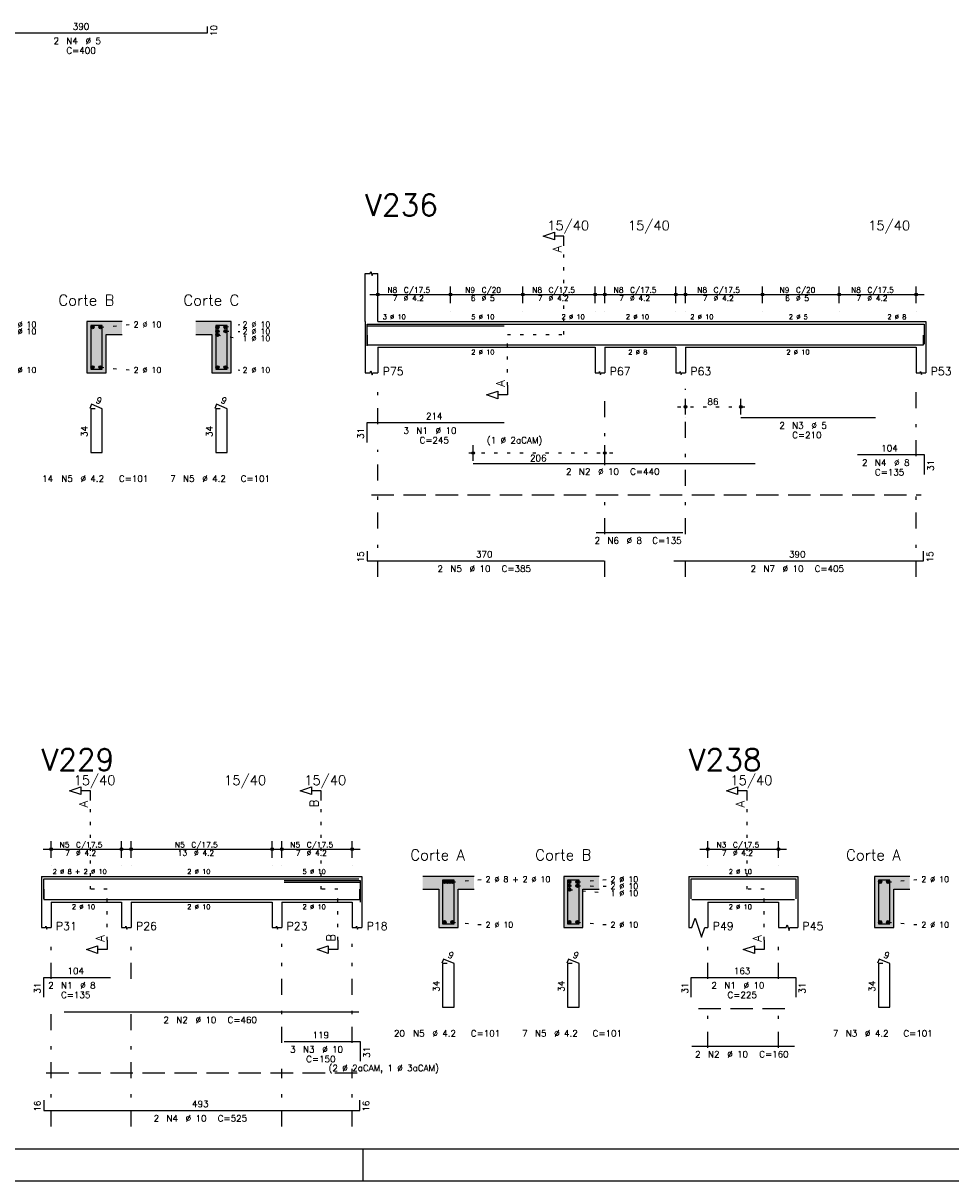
# Model space of a CAD drawing. Extents: x 0 to 119, y 0 to 84.
# Tile 10 of 15: x 71 to 100, y 0 to 36. Entities that reach past the tile are written whole.
import ezdxf

# ---------------------------------------------------------------- set-up
doc = ezdxf.new("R2010")
doc.units = 0
for name, pattern in [('ESTILO_TQS_0001', [1, 0.7, -0.3]), ('ESTILO_TQS_0002', [0.4, 0.1, -0.3]), ('ESTILO_TQS_0003', [1.5, 0.5, -0.4, 0.1, -0.5])]:
    doc.linetypes.add(name, pattern=pattern)
for name, color, linetype in [('1', 1, 'CONTINUOUS'), ('10', 10, 'CONTINUOUS'), ('2', 2, 'CONTINUOUS'), ('4', 4, 'CONTINUOUS'), ('6', 6, 'CONTINUOUS'), ('7', 7, 'CONTINUOUS'), ('8', 8, 'CONTINUOUS')]:
    doc.layers.add(name, color=color, linetype=linetype)
doc.styles.get("Standard").update_dxf_attribs({"font": 'ROMANS.SHX'})

msp = doc.modelspace()

# ---------------------------------------------------------------- linework, layer by layer
at = {"layer": '1', "linetype": 'ESTILO_TQS_0002'}
for p, q in [((88.167, 26.41), (88.167, 29.18)), ((73.70167, 26.635), (74.64667, 26.72)), ((77.35167, 26.395), (78.04667, 26.288)), ((77.60167, 26.635), (78.04667, 26.72)), ((77.60167, 26.515), (78.04667, 26.504)), ((86.401, 24.825), (86.401, 26.41)), ((86.401, 26.41), (88.167, 26.41)), ((73.70167, 25.385), (74.64667, 25.3)), ((77.60167, 25.385), (78.04667, 25.3)), ((91.71, 24.15), (93.93868, 24.15)), ((89.692, 22.71), (85.08198, 22.71)), ((73.385, 9.1), (73.385, 11.87)), ((80.585, 9.1), (80.585, 11.87)), ((93.885, 9.1), (93.885, 11.87)), ((84.685, 9.325), (85.63, 9.41)), ((88.585, 9.325), (89.53, 9.41)), ((98.285, 9.325), (99.23, 9.41)), ((73.91, 9.1), (73.385, 9.1)), ((73.91, 7.515), (73.91, 9.1)), ((81.11, 9.1), (80.585, 9.1)), ((81.11, 7.515), (81.11, 9.1)), ((88.335, 9.085), (89.53, 8.978)), ((88.585, 9.205), (89.53, 9.194)), ((94.41, 9.1), (93.885, 9.1)), ((94.41, 7.515), (94.41, 9.1)), ((84.685, 8.075), (85.63, 7.99)), ((88.585, 8.075), (89.53, 7.99)), ((98.285, 8.075), (99.23, 7.99))]:
    msp.add_line(p, q, dxfattribs=at)
at = {"layer": '1', "linetype": 'ESTILO_TQS_0001'}
for p, q in [((82.16, 21.405), (99.31, 21.405)), ((92.36, 5.375), (95.16, 5.375)), ((72.01, 3.375), (81.71, 3.375))]:
    msp.add_line(p, q, dxfattribs=at)
at = {"layer": '1', "linetype": 'CONTINUOUS'}
for p, q in [((81.900002, 0), (81.900002, 1)), ((0, 0), (118.900002, 0))]:
    msp.add_line(p, q, dxfattribs=at)
for centre in [(73.45167, 26.635), (73.70167, 26.635), (77.35167, 26.635), (77.35167, 26.515), (77.35167, 26.395), (77.60167, 26.635), (77.60167, 26.515), (73.45167, 25.385), (73.70167, 25.385), (77.35167, 25.385), (77.60167, 25.385), (84.435, 9.325), (84.518333, 9.325), (84.601667, 9.325), (84.685, 9.325), (88.335, 9.325), (88.335, 9.205), (88.335, 9.085), (88.585, 9.325), (88.585, 9.205), (98.035, 9.325), (98.285, 9.325), (84.435, 8.075), (84.685, 8.075), (88.335, 8.075), (88.585, 8.075), (98.035, 8.075), (98.285, 8.075)]:
    msp.add_circle(centre, 0.05, dxfattribs=at)
for points in [[(73.50167, 26.635), (73.42667, 26.678301), (73.404685, 26.652101)], [(73.50167, 26.635), (73.404685, 26.652101), (73.404685, 26.617899)], [(73.50167, 26.635), (73.404685, 26.617899), (73.42667, 26.591699)], [(73.50167, 26.635), (73.460352, 26.68424), (73.42667, 26.678301)], [(73.50167, 26.635), (73.42667, 26.591699), (73.460352, 26.58576)], [(73.50167, 26.635), (73.489972, 26.667139), (73.460352, 26.68424)], [(73.50167, 26.635), (73.460352, 26.58576), (73.489972, 26.602861)], [(73.50167, 26.635), (73.489972, 26.602861), (73.50167, 26.635)], [(73.75167, 26.635), (73.67667, 26.678301), (73.654685, 26.652101)], [(73.75167, 26.635), (73.654685, 26.652101), (73.654685, 26.617899)], [(73.75167, 26.635), (73.654685, 26.617899), (73.67667, 26.591699)], [(73.75167, 26.635), (73.710352, 26.68424), (73.67667, 26.678301)], [(73.75167, 26.635), (73.67667, 26.591699), (73.710352, 26.58576)], [(73.75167, 26.635), (73.739972, 26.667139), (73.710352, 26.68424)], [(73.75167, 26.635), (73.710352, 26.58576), (73.739972, 26.602861)], [(73.75167, 26.635), (73.739972, 26.602861), (73.75167, 26.635)], [(77.40167, 26.635), (77.32667, 26.678301), (77.304685, 26.652101)], [(77.40167, 26.635), (77.304685, 26.652101), (77.304685, 26.617899)], [(77.40167, 26.635), (77.304685, 26.617899), (77.32667, 26.591699)], [(77.40167, 26.515), (77.32667, 26.558301), (77.304685, 26.532101)], [(77.40167, 26.515), (77.304685, 26.532101), (77.304685, 26.497899)], [(77.40167, 26.515), (77.304685, 26.497899), (77.32667, 26.471699)], [(77.40167, 26.395), (77.32667, 26.438301), (77.304685, 26.412101)], [(77.40167, 26.395), (77.304685, 26.412101), (77.304685, 26.377899)], [(77.40167, 26.395), (77.304685, 26.377899), (77.32667, 26.351699)], [(77.40167, 26.635), (77.360352, 26.68424), (77.32667, 26.678301)], [(77.40167, 26.635), (77.32667, 26.591699), (77.360352, 26.58576)], [(77.40167, 26.515), (77.360352, 26.56424), (77.32667, 26.558301)], [(77.40167, 26.515), (77.32667, 26.471699), (77.360352, 26.46576)], [(77.40167, 26.395), (77.360352, 26.44424), (77.32667, 26.438301)], [(77.40167, 26.395), (77.32667, 26.351699), (77.360352, 26.34576)], [(77.40167, 26.635), (77.389972, 26.667139), (77.360352, 26.68424)], [(77.40167, 26.635), (77.360352, 26.58576), (77.389972, 26.602861)], [(77.40167, 26.515), (77.389972, 26.547139), (77.360352, 26.56424)], [(77.40167, 26.515), (77.360352, 26.46576), (77.389972, 26.482861)], [(77.40167, 26.395), (77.389972, 26.427139), (77.360352, 26.44424)], [(77.40167, 26.395), (77.360352, 26.34576), (77.389972, 26.362861)], [(77.40167, 26.635), (77.389972, 26.602861), (77.40167, 26.635)], [(77.40167, 26.515), (77.389972, 26.482861), (77.40167, 26.515)], [(77.40167, 26.395), (77.389972, 26.362861), (77.40167, 26.395)], [(77.65167, 26.635), (77.57667, 26.678301), (77.554685, 26.652101)], [(77.65167, 26.635), (77.554685, 26.652101), (77.554685, 26.617899)], [(77.65167, 26.635), (77.554685, 26.617899), (77.57667, 26.591699)], [(77.65167, 26.515), (77.57667, 26.558301), (77.554685, 26.532101)], [(77.65167, 26.515), (77.554685, 26.532101), (77.554685, 26.497899)], [(77.65167, 26.515), (77.554685, 26.497899), (77.57667, 26.471699)], [(77.65167, 26.635), (77.610352, 26.68424), (77.57667, 26.678301)], [(77.65167, 26.635), (77.57667, 26.591699), (77.610352, 26.58576)], [(77.65167, 26.515), (77.610352, 26.56424), (77.57667, 26.558301)], [(77.65167, 26.515), (77.57667, 26.471699), (77.610352, 26.46576)], [(77.65167, 26.635), (77.639972, 26.667139), (77.610352, 26.68424)], [(77.65167, 26.635), (77.610352, 26.58576), (77.639972, 26.602861)], [(77.65167, 26.515), (77.639972, 26.547139), (77.610352, 26.56424)], [(77.65167, 26.515), (77.610352, 26.46576), (77.639972, 26.482861)], [(77.65167, 26.635), (77.639972, 26.602861), (77.65167, 26.635)], [(77.65167, 26.515), (77.639972, 26.482861), (77.65167, 26.515)], [(73.50167, 25.385), (73.42667, 25.428301), (73.404685, 25.402101)], [(73.50167, 25.385), (73.404685, 25.402101), (73.404685, 25.367899)], [(73.50167, 25.385), (73.404685, 25.367899), (73.42667, 25.341699)], [(73.50167, 25.385), (73.460352, 25.43424), (73.42667, 25.428301)], [(73.50167, 25.385), (73.42667, 25.341699), (73.460352, 25.33576)], [(73.50167, 25.385), (73.489972, 25.417139), (73.460352, 25.43424)], [(73.50167, 25.385), (73.460352, 25.33576), (73.489972, 25.352861)], [(73.50167, 25.385), (73.489972, 25.352861), (73.50167, 25.385)], [(73.75167, 25.385), (73.67667, 25.428301), (73.654685, 25.402101)], [(73.75167, 25.385), (73.654685, 25.402101), (73.654685, 25.367899)], [(73.75167, 25.385), (73.654685, 25.367899), (73.67667, 25.341699)], [(73.75167, 25.385), (73.710352, 25.43424), (73.67667, 25.428301)], [(73.75167, 25.385), (73.67667, 25.341699), (73.710352, 25.33576)], [(73.75167, 25.385), (73.739972, 25.417139), (73.710352, 25.43424)], [(73.75167, 25.385), (73.710352, 25.33576), (73.739972, 25.352861)], [(73.75167, 25.385), (73.739972, 25.352861), (73.75167, 25.385)], [(77.40167, 25.385), (77.32667, 25.428301), (77.304685, 25.402101)], [(77.40167, 25.385), (77.304685, 25.402101), (77.304685, 25.367899)], [(77.40167, 25.385), (77.304685, 25.367899), (77.32667, 25.341699)], [(77.40167, 25.385), (77.360352, 25.43424), (77.32667, 25.428301)], [(77.40167, 25.385), (77.32667, 25.341699), (77.360352, 25.33576)], [(77.40167, 25.385), (77.389972, 25.417139), (77.360352, 25.43424)], [(77.40167, 25.385), (77.360352, 25.33576), (77.389972, 25.352861)], [(77.40167, 25.385), (77.389972, 25.352861), (77.40167, 25.385)], [(77.65167, 25.385), (77.57667, 25.428301), (77.554685, 25.402101)], [(77.65167, 25.385), (77.554685, 25.402101), (77.554685, 25.367899)], [(77.65167, 25.385), (77.554685, 25.367899), (77.57667, 25.341699)], [(77.65167, 25.385), (77.610352, 25.43424), (77.57667, 25.428301)], [(77.65167, 25.385), (77.57667, 25.341699), (77.610352, 25.33576)], [(77.65167, 25.385), (77.639972, 25.417139), (77.610352, 25.43424)], [(77.65167, 25.385), (77.610352, 25.33576), (77.639972, 25.352861)], [(77.65167, 25.385), (77.639972, 25.352861), (77.65167, 25.385)], [(84.485, 9.325), (84.41, 9.368301), (84.388015, 9.342101)], [(84.485, 9.325), (84.388015, 9.342101), (84.388015, 9.307899)], [(84.485, 9.325), (84.388015, 9.307899), (84.41, 9.281699)], [(84.485, 9.325), (84.443682, 9.37424), (84.41, 9.368301)], [(84.485, 9.325), (84.41, 9.281699), (84.443682, 9.27576)], [(84.485, 9.325), (84.473302, 9.357139), (84.443682, 9.37424)], [(84.485, 9.325), (84.443682, 9.27576), (84.473302, 9.292861)], [(84.568333, 9.325), (84.493333, 9.368301), (84.471349, 9.342101)], [(84.568333, 9.325), (84.471349, 9.342101), (84.471349, 9.307899)], [(84.568333, 9.325), (84.471349, 9.307899), (84.493333, 9.281699)], [(84.485, 9.325), (84.473302, 9.292861), (84.485, 9.325)], [(84.568333, 9.325), (84.527016, 9.37424), (84.493333, 9.368301)], [(84.568333, 9.325), (84.493333, 9.281699), (84.527016, 9.27576)], [(84.568333, 9.325), (84.556636, 9.357139), (84.527016, 9.37424)], [(84.568333, 9.325), (84.527016, 9.27576), (84.556636, 9.292861)], [(84.651667, 9.325), (84.576667, 9.368301), (84.554682, 9.342101)], [(84.651667, 9.325), (84.554682, 9.342101), (84.554682, 9.307899)], [(84.651667, 9.325), (84.554682, 9.307899), (84.576667, 9.281699)], [(84.568333, 9.325), (84.556636, 9.292861), (84.568333, 9.325)], [(84.651667, 9.325), (84.610349, 9.37424), (84.576667, 9.368301)], [(84.651667, 9.325), (84.576667, 9.281699), (84.610349, 9.27576)], [(84.651667, 9.325), (84.639969, 9.357139), (84.610349, 9.37424)], [(84.651667, 9.325), (84.610349, 9.27576), (84.639969, 9.292861)], [(84.735, 9.325), (84.66, 9.368301), (84.638015, 9.342101)], [(84.735, 9.325), (84.638015, 9.342101), (84.638015, 9.307899)], [(84.735, 9.325), (84.638015, 9.307899), (84.66, 9.281699)], [(84.651667, 9.325), (84.639969, 9.292861), (84.651667, 9.325)], [(84.735, 9.325), (84.693682, 9.37424), (84.66, 9.368301)], [(84.735, 9.325), (84.66, 9.281699), (84.693682, 9.27576)], [(84.735, 9.325), (84.723302, 9.357139), (84.693682, 9.37424)], [(84.735, 9.325), (84.693682, 9.27576), (84.723302, 9.292861)], [(84.735, 9.325), (84.723302, 9.292861), (84.735, 9.325)], [(88.385, 9.325), (88.31, 9.368301), (88.288015, 9.342101)], [(88.385, 9.325), (88.288015, 9.342101), (88.288015, 9.307899)], [(88.385, 9.325), (88.288015, 9.307899), (88.31, 9.281699)], [(88.385, 9.205), (88.31, 9.248301), (88.288015, 9.222101)], [(88.385, 9.205), (88.288015, 9.222101), (88.288015, 9.187899)], [(88.385, 9.205), (88.288015, 9.187899), (88.31, 9.161699)], [(88.385, 9.085), (88.31, 9.128301), (88.288015, 9.102101)], [(88.385, 9.085), (88.288015, 9.102101), (88.288015, 9.067899)], [(88.385, 9.085), (88.288015, 9.067899), (88.31, 9.041699)], [(88.385, 9.325), (88.343682, 9.37424), (88.31, 9.368301)], [(88.385, 9.325), (88.31, 9.281699), (88.343682, 9.27576)], [(88.385, 9.205), (88.343682, 9.25424), (88.31, 9.248301)], [(88.385, 9.205), (88.31, 9.161699), (88.343682, 9.15576)], [(88.385, 9.085), (88.343682, 9.13424), (88.31, 9.128301)], [(88.385, 9.085), (88.31, 9.041699), (88.343682, 9.03576)], [(88.385, 9.325), (88.373302, 9.357139), (88.343682, 9.37424)], [(88.385, 9.325), (88.343682, 9.27576), (88.373302, 9.292861)], [(88.385, 9.205), (88.373302, 9.237139), (88.343682, 9.25424)], [(88.385, 9.205), (88.343682, 9.15576), (88.373302, 9.172861)], [(88.385, 9.085), (88.373302, 9.117139), (88.343682, 9.13424)], [(88.385, 9.085), (88.343682, 9.03576), (88.373302, 9.052861)], [(88.385, 9.325), (88.373302, 9.292861), (88.385, 9.325)], [(88.385, 9.205), (88.373302, 9.172861), (88.385, 9.205)], [(88.385, 9.085), (88.373302, 9.052861), (88.385, 9.085)], [(88.635, 9.325), (88.56, 9.368301), (88.538015, 9.342101)], [(88.635, 9.325), (88.538015, 9.342101), (88.538015, 9.307899)], [(88.635, 9.325), (88.538015, 9.307899), (88.56, 9.281699)], [(88.635, 9.205), (88.56, 9.248301), (88.538015, 9.222101)], [(88.635, 9.205), (88.538015, 9.222101), (88.538015, 9.187899)], [(88.635, 9.205), (88.538015, 9.187899), (88.56, 9.161699)], [(88.635, 9.325), (88.593682, 9.37424), (88.56, 9.368301)], [(88.635, 9.325), (88.56, 9.281699), (88.593682, 9.27576)], [(88.635, 9.205), (88.593682, 9.25424), (88.56, 9.248301)], [(88.635, 9.205), (88.56, 9.161699), (88.593682, 9.15576)], [(88.635, 9.325), (88.623302, 9.357139), (88.593682, 9.37424)], [(88.635, 9.325), (88.593682, 9.27576), (88.623302, 9.292861)], [(88.635, 9.205), (88.623302, 9.237139), (88.593682, 9.25424)], [(88.635, 9.205), (88.593682, 9.15576), (88.623302, 9.172861)], [(88.635, 9.325), (88.623302, 9.292861), (88.635, 9.325)], [(88.635, 9.205), (88.623302, 9.172861), (88.635, 9.205)], [(98.085, 9.325), (98.01, 9.368301), (97.988015, 9.342101)], [(98.085, 9.325), (97.988015, 9.342101), (97.988015, 9.307899)], [(98.085, 9.325), (97.988015, 9.307899), (98.01, 9.281699)], [(98.085, 9.325), (98.043682, 9.37424), (98.01, 9.368301)], [(98.085, 9.325), (98.01, 9.281699), (98.043682, 9.27576)], [(98.085, 9.325), (98.073302, 9.357139), (98.043682, 9.37424)], [(98.085, 9.325), (98.043682, 9.27576), (98.073302, 9.292861)], [(98.085, 9.325), (98.073302, 9.292861), (98.085, 9.325)], [(98.335, 9.325), (98.26, 9.368301), (98.238015, 9.342101)], [(98.335, 9.325), (98.238015, 9.342101), (98.238015, 9.307899)], [(98.335, 9.325), (98.238015, 9.307899), (98.26, 9.281699)], [(98.335, 9.325), (98.293682, 9.37424), (98.26, 9.368301)], [(98.335, 9.325), (98.26, 9.281699), (98.293682, 9.27576)], [(98.335, 9.325), (98.323302, 9.357139), (98.293682, 9.37424)], [(98.335, 9.325), (98.293682, 9.27576), (98.323302, 9.292861)], [(98.335, 9.325), (98.323302, 9.292861), (98.335, 9.325)], [(84.485, 8.075), (84.41, 8.118301), (84.388015, 8.092101)], [(84.485, 8.075), (84.388015, 8.092101), (84.388015, 8.057899)], [(84.485, 8.075), (84.388015, 8.057899), (84.41, 8.031699)], [(84.485, 8.075), (84.443682, 8.12424), (84.41, 8.118301)], [(84.485, 8.075), (84.41, 8.031699), (84.443682, 8.02576)], [(84.485, 8.075), (84.473302, 8.107139), (84.443682, 8.12424)], [(84.485, 8.075), (84.443682, 8.02576), (84.473302, 8.042861)], [(84.485, 8.075), (84.473302, 8.042861), (84.485, 8.075)], [(84.735, 8.075), (84.66, 8.118301), (84.638015, 8.092101)], [(84.735, 8.075), (84.638015, 8.092101), (84.638015, 8.057899)], [(84.735, 8.075), (84.638015, 8.057899), (84.66, 8.031699)], [(84.735, 8.075), (84.693682, 8.12424), (84.66, 8.118301)], [(84.735, 8.075), (84.66, 8.031699), (84.693682, 8.02576)], [(84.735, 8.075), (84.723302, 8.107139), (84.693682, 8.12424)], [(84.735, 8.075), (84.693682, 8.02576), (84.723302, 8.042861)], [(84.735, 8.075), (84.723302, 8.042861), (84.735, 8.075)], [(88.385, 8.075), (88.31, 8.118301), (88.288015, 8.092101)], [(88.385, 8.075), (88.288015, 8.092101), (88.288015, 8.057899)], [(88.385, 8.075), (88.288015, 8.057899), (88.31, 8.031699)], [(88.385, 8.075), (88.343682, 8.12424), (88.31, 8.118301)], [(88.385, 8.075), (88.31, 8.031699), (88.343682, 8.02576)], [(88.385, 8.075), (88.373302, 8.107139), (88.343682, 8.12424)], [(88.385, 8.075), (88.343682, 8.02576), (88.373302, 8.042861)], [(88.385, 8.075), (88.373302, 8.042861), (88.385, 8.075)], [(88.635, 8.075), (88.56, 8.118301), (88.538015, 8.092101)], [(88.635, 8.075), (88.538015, 8.092101), (88.538015, 8.057899)], [(88.635, 8.075), (88.538015, 8.057899), (88.56, 8.031699)], [(88.635, 8.075), (88.593682, 8.12424), (88.56, 8.118301)], [(88.635, 8.075), (88.56, 8.031699), (88.593682, 8.02576)], [(88.635, 8.075), (88.623302, 8.107139), (88.593682, 8.12424)], [(88.635, 8.075), (88.593682, 8.02576), (88.623302, 8.042861)], [(88.635, 8.075), (88.623302, 8.042861), (88.635, 8.075)], [(98.085, 8.075), (98.01, 8.118301), (97.988015, 8.092101)], [(98.085, 8.075), (97.988015, 8.092101), (97.988015, 8.057899)], [(98.085, 8.075), (97.988015, 8.057899), (98.01, 8.031699)], [(98.085, 8.075), (98.043682, 8.12424), (98.01, 8.118301)], [(98.085, 8.075), (98.01, 8.031699), (98.043682, 8.02576)], [(98.085, 8.075), (98.073302, 8.107139), (98.043682, 8.12424)], [(98.085, 8.075), (98.043682, 8.02576), (98.073302, 8.042861)], [(98.085, 8.075), (98.073302, 8.042861), (98.085, 8.075)], [(98.335, 8.075), (98.26, 8.118301), (98.238015, 8.092101)], [(98.335, 8.075), (98.238015, 8.092101), (98.238015, 8.057899)], [(98.335, 8.075), (98.238015, 8.057899), (98.26, 8.031699)], [(98.335, 8.075), (98.293682, 8.12424), (98.26, 8.118301)], [(98.335, 8.075), (98.26, 8.031699), (98.293682, 8.02576)], [(98.335, 8.075), (98.323302, 8.107139), (98.293682, 8.12424)], [(98.335, 8.075), (98.293682, 8.02576), (98.323302, 8.042861)], [(98.335, 8.075), (98.323302, 8.042861), (98.335, 8.075)]]:
    msp.add_solid(points, dxfattribs=at)
at = {"layer": '10', "linetype": 'CONTINUOUS'}
for points in [[(73.27667, 25.21), (73.87667, 25.21), (73.27667, 26.81)], [(73.87667, 25.21), (73.87667, 26.41), (73.27667, 26.81)], [(73.27667, 26.81), (73.87667, 26.41), (74.37667, 26.81)], [(73.87667, 26.41), (74.37667, 26.41), (74.37667, 26.81)], [(77.17667, 26.41), (77.77667, 26.81), (76.67667, 26.81)], [(77.17667, 26.41), (76.67667, 26.81), (76.67667, 26.41)], [(77.17667, 26.41), (77.77667, 25.21), (77.77667, 26.81)], [(77.17667, 26.41), (77.17667, 25.21), (77.77667, 25.21)], [(83.76, 9.5), (83.76, 9.1), (84.26, 9.1)], [(83.76, 9.5), (84.26, 9.1), (85.36, 9.5)], [(84.26, 9.1), (84.86, 9.1), (85.36, 9.5)], [(84.86, 9.1), (85.36, 9.1), (85.36, 9.5)], [(88.16, 7.9), (88.76, 7.9), (88.16, 9.5)], [(88.76, 7.9), (88.76, 9.1), (88.16, 9.5)], [(88.16, 9.5), (88.76, 9.1), (89.26, 9.5)], [(88.76, 9.1), (89.26, 9.1), (89.26, 9.5)], [(97.86, 7.9), (98.46, 7.9), (97.86, 9.5)], [(98.46, 7.9), (98.46, 9.1), (97.86, 9.5)], [(97.86, 9.5), (98.46, 9.1), (98.96, 9.5)], [(98.46, 9.1), (98.96, 9.1), (98.96, 9.5)], [(84.26, 7.9), (84.86, 7.9), (84.26, 9.1)], [(84.86, 7.9), (84.86, 9.1), (84.26, 9.1)]]:
    msp.add_solid(points, dxfattribs=at)
at = {"layer": '2', "linetype": 'CONTINUOUS'}
for p, q in [((81.96, 26.81), (81.96, 28.31)), ((82.36, 26.81), (82.36, 28.31)), ((82.36, 27.39), (82.36, 27.91)), ((84.62, 27.39), (84.62, 27.91)), ((84.62, 27.39), (84.62, 27.91)), ((86.88, 27.39), (86.88, 27.91)), ((86.88, 27.39), (86.88, 27.91)), ((89.14, 27.39), (89.14, 27.91)), ((89.442, 27.39), (89.442, 27.91)), ((91.662, 27.39), (91.662, 27.91)), ((91.96, 27.39), (91.96, 27.91)), ((94.36, 27.39), (94.36, 27.91)), ((94.36, 27.39), (94.36, 27.91)), ((96.76, 27.39), (96.76, 27.91)), ((96.76, 27.39), (96.76, 27.91)), ((99.16, 27.39), (99.16, 27.91)), ((82.11, 27.66), (84.87, 27.66)), ((84.37, 27.66), (87.13, 27.66)), ((86.63, 27.66), (89.39, 27.66)), ((89.192, 27.66), (91.912, 27.66)), ((91.71, 27.66), (94.61, 27.66)), ((94.11, 27.66), (97.01, 27.66)), ((96.51, 27.66), (99.41, 27.66)), ((82.36, 27.14), (82.36, 27.14)), ((84.62, 27.14), (84.62, 27.14)), ((84.62, 27.14), (84.62, 27.14)), ((86.88, 27.14), (86.88, 27.14)), ((86.88, 27.14), (86.88, 27.14)), ((89.14, 27.14), (89.14, 27.14)), ((89.442, 27.14), (89.442, 27.14)), ((91.662, 27.14), (91.662, 27.14)), ((91.96, 27.14), (91.96, 27.14)), ((94.36, 27.14), (94.36, 27.14)), ((94.36, 27.14), (94.36, 27.14)), ((96.76, 27.14), (96.76, 27.14)), ((96.76, 27.14), (96.76, 27.14)), ((99.16, 27.14), (99.16, 27.14)), ((74.37667, 26.81), (73.27667, 26.81)), ((73.27667, 26.81), (73.27667, 25.21)), ((77.77667, 26.81), (76.67667, 26.81)), ((77.77667, 25.21), (77.77667, 26.81)), ((81.96, 26.81), (81.96, 26.01)), ((82.36, 26.81), (89.142, 26.81)), ((89.142, 26.81), (89.442, 26.81)), ((89.442, 26.81), (91.66, 26.81)), ((91.66, 26.81), (91.96, 26.81)), ((91.96, 26.81), (99.16, 26.81)), ((99.16, 26.81), (99.46, 26.81)), ((99.46, 26.81), (99.46, 26.01)), ((73.87667, 25.21), (73.87667, 26.41)), ((73.87667, 26.41), (74.37667, 26.41)), ((76.67667, 26.41), (77.17667, 26.41)), ((77.17667, 26.41), (77.17667, 25.21)), ((81.96, 26.01), (81.96, 25.21)), ((82.36, 26.01), (89.142, 26.01)), ((82.36, 26.01), (82.36, 25.21)), ((89.142, 26.01), (89.142, 25.21)), ((89.442, 26.01), (91.66, 26.01)), ((89.442, 26.01), (89.442, 25.21)), ((91.66, 26.01), (91.66, 25.21)), ((91.96, 26.01), (99.16, 26.01)), ((91.96, 26.01), (91.96, 25.21)), ((99.16, 26.01), (99.16, 25.21)), ((99.46, 26.01), (99.46, 25.21)), ((73.27667, 25.21), (73.87667, 25.21)), ((77.17667, 25.21), (77.77667, 25.21)), ((91.96, 23.91), (91.96, 24.4)), ((93.68868, 23.91), (93.68868, 24.4)), ((91.96, 23.81), (91.96, 23.81)), ((93.68868, 23.81), (93.68868, 23.81)), ((85.33198, 22.47), (85.33198, 22.96)), ((89.442, 22.47), (89.442, 22.96)), ((85.33198, 22.37), (85.33198, 22.37)), ((89.442, 22.37), (89.442, 22.37)), ((72.16, 10.08), (72.16, 10.6)), ((74.36, 10.08), (74.36, 10.6)), ((74.66, 10.08), (74.66, 10.6)), ((79.06, 10.08), (79.06, 10.6)), ((79.36, 10.08), (79.36, 10.6)), ((81.56, 10.08), (81.56, 10.6)), ((92.66, 10.08), (92.66, 10.6)), ((94.86, 10.08), (94.86, 10.6)), ((71.91, 10.35), (74.61, 10.35)), ((74.41, 10.35), (79.31, 10.35)), ((79.11, 10.35), (81.81, 10.35)), ((92.41, 10.35), (95.11, 10.35)), ((72.16, 9.83), (72.16, 9.83)), ((74.36, 9.83), (74.36, 9.83)), ((74.66, 9.83), (74.66, 9.83)), ((79.06, 9.83), (79.06, 9.83)), ((79.36, 9.83), (79.36, 9.83)), ((81.56, 9.83), (81.56, 9.83)), ((92.66, 9.83), (92.66, 9.83)), ((94.86, 9.83), (94.86, 9.83)), ((71.86, 9.5), (71.86, 8.7)), ((71.86, 9.5), (72.16, 9.5)), ((72.16, 9.5), (74.36, 9.5)), ((74.36, 9.5), (74.66, 9.5)), ((74.66, 9.5), (79.06, 9.5)), ((79.06, 9.5), (79.36, 9.5)), ((79.36, 9.5), (81.56, 9.5)), ((81.56, 9.5), (81.86, 9.5)), ((81.86, 9.5), (81.86, 8.7)), ((85.36, 9.5), (83.76, 9.5)), ((89.26, 9.5), (88.16, 9.5)), ((88.16, 9.5), (88.16, 7.9)), ((92.06, 9.5), (92.06, 8.7)), ((92.06, 9.5), (92.66, 9.5)), ((92.66, 9.5), (94.86, 9.5)), ((94.86, 9.5), (95.46, 9.5)), ((95.46, 9.5), (95.46, 8.7)), ((98.96, 9.5), (97.86, 9.5)), ((97.86, 9.5), (97.86, 7.9)), ((83.76, 9.1), (84.26, 9.1)), ((84.26, 9.1), (84.26, 7.9)), ((84.86, 7.9), (84.86, 9.1)), ((84.86, 9.1), (85.36, 9.1)), ((88.76, 7.9), (88.76, 9.1)), ((88.76, 9.1), (89.26, 9.1)), ((98.46, 7.9), (98.46, 9.1)), ((98.46, 9.1), (98.96, 9.1)), ((71.86, 8.7), (71.86, 7.9)), ((72.16, 8.7), (74.36, 8.7)), ((72.16, 8.7), (72.16, 7.9)), ((74.36, 8.7), (74.36, 7.9)), ((74.66, 8.7), (79.06, 8.7)), ((74.66, 8.7), (74.66, 7.9)), ((79.06, 8.7), (79.06, 7.9)), ((79.36, 8.7), (81.56, 8.7)), ((79.36, 8.7), (79.36, 7.9)), ((81.56, 8.7), (81.56, 7.9)), ((81.86, 8.7), (81.86, 7.9)), ((92.06, 8.7), (92.06, 7.9)), ((92.66, 8.7), (94.86, 8.7)), ((92.66, 8.7), (92.66, 7.9)), ((94.86, 8.7), (94.86, 7.9)), ((95.46, 8.7), (95.46, 7.9)), ((84.26, 7.9), (84.86, 7.9)), ((88.16, 7.9), (88.76, 7.9)), ((97.86, 7.9), (98.46, 7.9))]:
    msp.add_line(p, q, dxfattribs=at)
at = {"layer": '2', "linetype": 'ESTILO_TQS_0003'}
for p, q in [((82.36, 23.612), (82.36, 24.71)), ((89.442, 22.332), (89.442, 24.71)), ((91.96, 20.182), (91.96, 24.71)), ((99.16, 22.612), (99.16, 24.71)), ((82.36, 18.85), (82.36, 22.808)), ((99.16, 18.85), (99.16, 21.808)), ((89.442, 20.182), (89.442, 21.528)), ((89.442, 18.85), (89.442, 19.378)), ((91.96, 18.85), (91.96, 19.378)), ((72.16, 6.302), (72.16, 7.4)), ((74.66, 6.302), (74.66, 7.4)), ((79.36, 4.302), (79.36, 7.4)), ((81.56, 4.302), (81.56, 7.4)), ((92.66, 6.302), (92.66, 7.4)), ((94.86, 6.302), (94.86, 7.4)), ((72.16, 1.7), (72.16, 5.498)), ((74.66, 1.7), (74.66, 5.498)), ((92.66, 4.152), (92.66, 5.498)), ((94.86, 4.152), (94.86, 5.498)), ((79.36, 1.7), (79.36, 3.498)), ((81.56, 1.7), (81.56, 3.498))]:
    msp.add_line(p, q, dxfattribs=at)
at = {"layer": '2', "linetype": 'CONTINUOUS'}
for points in [[(88.167, 29.18), (88.167, 29.48), (87.867, 29.48), (87.867, 29.36), (87.517, 29.48), (87.867, 29.6), (87.867, 29.48)], [(81.96, 28.31), (82.12, 28.31), (82.14, 28.37), (82.18, 28.25), (82.2, 28.31), (82.36, 28.31)], [(81.96, 25.21), (82.12, 25.21), (82.14, 25.27), (82.18, 25.15), (82.2, 25.21), (82.36, 25.21)], [(89.142, 25.21), (89.262, 25.21), (89.277, 25.255), (89.307, 25.165), (89.322, 25.21), (89.442, 25.21)], [(91.66, 25.21), (91.78, 25.21), (91.795, 25.255), (91.825, 25.165), (91.84, 25.21), (91.96, 25.21)], [(99.16, 25.21), (99.28, 25.21), (99.295, 25.255), (99.325, 25.165), (99.34, 25.21), (99.46, 25.21)], [(86.401, 24.825), (86.401, 24.525), (86.101, 24.525), (86.101, 24.405), (85.751, 24.525), (86.101, 24.645), (86.101, 24.525)], [(73.385, 11.87), (73.385, 12.17), (73.085, 12.17), (73.085, 12.05), (72.735, 12.17), (73.085, 12.29), (73.085, 12.17)], [(80.585, 11.87), (80.585, 12.17), (80.285, 12.17), (80.285, 12.05), (79.935, 12.17), (80.285, 12.29), (80.285, 12.17)], [(93.885, 11.87), (93.885, 12.17), (93.585, 12.17), (93.585, 12.05), (93.235, 12.17), (93.585, 12.29), (93.585, 12.17)], [(92.06, 7.9), (92.16, 7.9), (92.26, 8.2), (92.46, 7.6), (92.56, 7.9), (92.66, 7.9)], [(94.86, 7.9), (95.1, 7.9), (95.13, 7.99), (95.19, 7.81), (95.22, 7.9), (95.46, 7.9)], [(71.86, 7.9), (71.98, 7.9), (71.995, 7.945), (72.025, 7.855), (72.04, 7.9), (72.16, 7.9)], [(74.36, 7.9), (74.48, 7.9), (74.495, 7.945), (74.525, 7.855), (74.54, 7.9), (74.66, 7.9)], [(79.06, 7.9), (79.18, 7.9), (79.195, 7.945), (79.225, 7.855), (79.24, 7.9), (79.36, 7.9)], [(81.56, 7.9), (81.68, 7.9), (81.695, 7.945), (81.725, 7.855), (81.74, 7.9), (81.86, 7.9)], [(73.91, 7.515), (73.91, 7.215), (73.61, 7.215), (73.61, 7.095), (73.26, 7.215), (73.61, 7.335), (73.61, 7.215)], [(81.11, 7.515), (81.11, 7.215), (80.81, 7.215), (80.81, 7.095), (80.46, 7.215), (80.81, 7.335), (80.81, 7.215)], [(94.41, 7.515), (94.41, 7.215), (94.11, 7.215), (94.11, 7.095), (93.76, 7.215), (94.11, 7.335), (94.11, 7.215)]]:
    msp.add_lwpolyline(points, dxfattribs=at)
for centre, radius in [((82.36, 27.66), 0.041625), ((82.36, 27.66), 0.02075), ((84.62, 27.66), 0.041625), ((84.62, 27.66), 0.041625), ((84.62, 27.66), 0.02075), ((84.62, 27.66), 0.02075), ((86.88, 27.66), 0.041625), ((86.88, 27.66), 0.041625), ((86.88, 27.66), 0.02075), ((86.88, 27.66), 0.02075), ((89.14, 27.66), 0.041625), ((89.14, 27.66), 0.02075), ((89.442, 27.66), 0.041625), ((89.442, 27.66), 0.02075), ((91.662, 27.66), 0.041625), ((91.662, 27.66), 0.02075), ((91.96, 27.66), 0.041625), ((91.96, 27.66), 0.02075), ((94.36, 27.66), 0.041625), ((94.36, 27.66), 0.041625), ((94.36, 27.66), 0.02075), ((94.36, 27.66), 0.02075), ((96.76, 27.66), 0.041625), ((96.76, 27.66), 0.041625), ((96.76, 27.66), 0.02075), ((96.76, 27.66), 0.02075), ((99.16, 27.66), 0.041625), ((99.16, 27.66), 0.02075), ((91.96, 24.15), 0.04), ((91.96, 24.15), 0.02), ((93.68868, 24.15), 0.04), ((93.68868, 24.15), 0.02), ((85.33198, 22.71), 0.04), ((85.33198, 22.71), 0.02), ((89.442, 22.71), 0.04), ((89.442, 22.71), 0.02), ((72.16, 10.35), 0.041625), ((72.16, 10.35), 0.02075), ((74.36, 10.35), 0.041625), ((74.36, 10.35), 0.02075), ((74.66, 10.35), 0.041625), ((74.66, 10.35), 0.02075), ((79.06, 10.35), 0.041625), ((79.06, 10.35), 0.02075), ((79.36, 10.35), 0.041625), ((79.36, 10.35), 0.02075), ((81.56, 10.35), 0.041625), ((81.56, 10.35), 0.02075), ((92.66, 10.35), 0.041625), ((92.66, 10.35), 0.02075), ((94.86, 10.35), 0.041625), ((94.86, 10.35), 0.02075)]:
    msp.add_circle(centre, radius, dxfattribs=at)
at = {"layer": '4', "linetype": 'CONTINUOUS'}
for p, q in [((82.02, 26.11), (82.02, 26.73)), ((82.02, 26.73), (86.3, 26.73)), ((82.02, 26.06), (82.02, 26.68)), ((82.02, 26.68), (86.3, 26.68)), ((82.02, 26.39), (82.02, 26.09)), ((85.33198, 26.73), (94.13198, 26.73)), ((93.68868, 26.73), (97.88868, 26.73)), ((97.33, 26.73), (99.41, 26.73)), ((99.39, 26.09), (99.39, 26.39)), ((99.41, 26.73), (99.41, 26.11)), ((82.02, 26.09), (89.42, 26.09)), ((89.172, 26.09), (91.872, 26.09)), ((91.59, 26.09), (99.39, 26.09)), ((71.93, 8.8), (71.93, 9.42)), ((71.93, 9.42), (74.01, 9.42)), ((72.5667, 9.42), (81.7667, 9.42)), ((92.14, 8.8), (92.14, 9.42)), ((92.14, 9.42), (95.4, 9.42)), ((95.4, 9.42), (95.4, 8.8)), ((71.93, 9.1), (71.93, 8.78)), ((79.43, 9.37), (81.81, 9.37)), ((79.43, 9.32), (81.81, 9.32)), ((81.79, 8.78), (81.79, 9.1)), ((81.81, 9.37), (81.81, 8.75)), ((81.81, 9.32), (81.81, 8.7)), ((71.93, 8.78), (81.79, 8.78)), ((92.16, 8.78), (95.36, 8.78))]:
    msp.add_line(p, q, dxfattribs=at)
for points in [[(73.39667, 26.69), (73.39667, 25.33), (73.75667, 25.33), (73.75667, 26.69), (73.39667, 26.69)], [(77.29667, 26.69), (77.29667, 25.33), (77.65667, 25.33), (77.65667, 26.69), (77.29667, 26.69)], [(84.38, 9.38), (84.38, 8.02), (84.74, 8.02), (84.74, 9.38), (84.38, 9.38)], [(88.28, 9.38), (88.28, 8.02), (88.64, 8.02), (88.64, 9.38), (88.28, 9.38)], [(97.98, 9.38), (97.98, 8.02), (98.34, 8.02), (98.34, 9.38), (97.98, 9.38)]]:
    msp.add_lwpolyline(points, dxfattribs=at)
at = {"layer": '6', "linetype": 'CONTINUOUS'}
for p, q in [((69.23667, 35.82), (77.03667, 35.82)), ((77.03667, 35.82), (77.03667, 36.02)), ((73.425008, 24.23), (73.370563, 24.10102)), ((73.75667, 24.09), (73.425008, 24.23)), ((77.325008, 24.23), (77.270563, 24.10102)), ((77.65667, 24.09), (77.325008, 24.23)), ((73.53667, 24.09), (73.39667, 24.09)), ((73.39667, 24.09), (73.39667, 22.73)), ((73.75667, 22.73), (73.75667, 24.09)), ((77.43667, 24.09), (77.29667, 24.09)), ((77.29667, 24.09), (77.29667, 22.73)), ((77.65667, 22.73), (77.65667, 24.09)), ((82.02, 23.04), (82.02, 23.66)), ((82.02, 23.66), (86.3, 23.66)), ((93.68868, 23.82), (97.88868, 23.82)), ((73.39667, 22.73), (73.75667, 22.73)), ((77.29667, 22.73), (77.65667, 22.73)), ((97.33, 22.66), (99.41, 22.66)), ((99.41, 22.66), (99.41, 22.04)), ((85.33198, 22.38), (94.13198, 22.38)), ((89.172, 20.23), (91.872, 20.23)), ((82.02, 19.65), (82.02, 19.35)), ((99.39, 19.35), (99.39, 19.65)), ((82.02, 19.35), (89.42, 19.35)), ((91.59, 19.35), (99.39, 19.35)), ((84.408338, 6.92), (84.353893, 6.79102)), ((84.74, 6.78), (84.408338, 6.92)), ((88.308338, 6.92), (88.253893, 6.79102)), ((88.64, 6.78), (88.308338, 6.92)), ((98.008338, 6.92), (97.953893, 6.79102)), ((98.34, 6.78), (98.008338, 6.92)), ((84.52, 6.78), (84.38, 6.78)), ((84.38, 6.78), (84.38, 5.42)), ((84.74, 5.42), (84.74, 6.78)), ((88.42, 6.78), (88.28, 6.78)), ((88.28, 6.78), (88.28, 5.42)), ((88.64, 5.42), (88.64, 6.78)), ((98.12, 6.78), (97.98, 6.78)), ((97.98, 6.78), (97.98, 5.42)), ((98.34, 5.42), (98.34, 6.78)), ((71.93, 5.73), (71.93, 6.35)), ((71.93, 6.35), (74.01, 6.35)), ((92.14, 5.73), (92.14, 6.35)), ((92.14, 6.35), (95.4, 6.35)), ((95.4, 6.35), (95.4, 5.73)), ((84.38, 5.42), (84.74, 5.42)), ((88.28, 5.42), (88.64, 5.42)), ((97.98, 5.42), (98.34, 5.42)), ((72.5667, 5.27), (81.7667, 5.27)), ((79.43, 4.35), (81.81, 4.35)), ((81.81, 4.35), (81.81, 3.73)), ((92.16, 4.2), (95.36, 4.2)), ((71.93, 2.52), (71.93, 2.2)), ((71.93, 2.2), (81.79, 2.2)), ((81.79, 2.2), (81.79, 2.52))]:
    msp.add_line(p, q, dxfattribs=at)
at = {"layer": '8', "linetype": 'CONTINUOUS'}
msp.add_line((2.5, 1), (117.900002, 1), dxfattribs=at)

# ---------------------------------------------------------------- texts
at = {"layer": '2', "linetype": 'CONTINUOUS'}
for s, height, p in [('390', 0.2, (72.83667, 35.92)), ('2', 0.2, (72.23667, 35.47)), ('N4', 0.2, (72.63667, 35.47)), ('%%c 5', 0.2, (73.23667, 35.47)), ('C=400', 0.2, (72.63667, 35.17)), ('15/40', 0.3, (87.642, 29.66)), ('15/40', 0.3, (90.16, 29.66)), ('15/40', 0.3, (97.66, 29.66)), ('N8', 0.17, (82.657, 27.711)), ('C/17.5', 0.17, (83.167, 27.711)), ('N9', 0.17, (85.087, 27.711)), ('C/20', 0.17, (85.597, 27.711)), ('N8', 0.17, (87.177, 27.711)), ('C/17.5', 0.17, (87.687, 27.711)), ('N8', 0.17, (89.719, 27.711)), ('C/17.5', 0.17, (90.229, 27.711)), ('N8', 0.17, (92.327, 27.711)), ('C/17.5', 0.17, (92.837, 27.711)), ('N9', 0.17, (94.897, 27.711)), ('C/20', 0.17, (95.407, 27.711)), ('N8', 0.17, (97.127, 27.711)), ('C/17.5', 0.17, (97.637, 27.711)), ('Corte B', 0.34, (72.38667, 27.31)), ('Corte C', 0.34, (76.28667, 27.31)), ('7', 0.17, (82.827, 27.456)), ('%%c 4.2', 0.17, (83.167, 27.456)), ('6', 0.17, (85.257, 27.456)), ('%%c 5', 0.17, (85.597, 27.456)), ('7', 0.17, (87.347, 27.456)), ('%%c 4.2', 0.17, (87.687, 27.456)), ('7', 0.17, (89.889, 27.456)), ('%%c 4.2', 0.17, (90.229, 27.456)), ('7', 0.17, (92.497, 27.456)), ('%%c 4.2', 0.17, (92.837, 27.456)), ('6', 0.17, (95.067, 27.456)), ('%%c 5', 0.17, (95.407, 27.456)), ('7', 0.17, (97.297, 27.456)), ('%%c 4.2', 0.17, (97.637, 27.456)), ('4 %%c 10', 0.18, (70.83667, 26.63)), ('2 %%c 10', 0.18, (74.73667, 26.63)), ('2 %%c 10', 0.18, (78.13667, 26.63)), ('3 %%c 10', 0.15, (82.51, 26.885)), ('5 %%c 10', 0.15, (85.276, 26.885)), ('2 %%c 10', 0.15, (88.092, 26.885)), ('2 %%c 10', 0.15, (90.101, 26.885)), ('2 %%c 10', 0.15, (92.11, 26.885)), ('2 %%c 5', 0.15, (95.185, 26.885)), ('2 %%c 8', 0.15, (98.26, 26.885)), ('1 %%c 10', 0.18, (70.83667, 26.414)), ('2 %%c 10', 0.18, (78.13667, 26.414)), ('1 %%c 10', 0.18, (78.13667, 26.198)), ('2 %%c 10', 0.15, (85.276, 25.785)), ('2 %%c 8', 0.15, (90.176, 25.785)), ('2 %%c 10', 0.15, (95.11, 25.785)), ('2 %%c 10', 0.18, (70.83667, 25.21)), ('2 %%c 10', 0.18, (74.73667, 25.21)), ('2 %%c 10', 0.18, (78.13667, 25.21)), ('P75', 0.25, (82.51, 25.135)), ('P67', 0.25, (89.592, 25.135)), ('P63', 0.25, (92.11, 25.135)), ('P53', 0.25, (99.61, 25.135)), ('86', 0.2, (92.64434, 24.21)), ('214', 0.2, (83.86, 23.76)), ('3', 0.2, (83.16, 23.31)), ('N1', 0.2, (83.56, 23.31)), ('%%c 10', 0.2, (84.16, 23.31)), ('2', 0.2, (94.88868, 23.47)), ('N3', 0.2, (95.28868, 23.47)), ('%%c 5', 0.2, (95.88868, 23.47)), ('C=245', 0.2, (83.66, 23.01)), ('(1 %%c 2aCAM)', 0.2, (85.76, 23.01)), ('C=210', 0.2, (95.28868, 23.17)), ('104', 0.2, (98.07, 22.76)), ('206', 0.2, (87.10699, 22.45)), ('2', 0.2, (97.47, 22.31)), ('N4', 0.2, (97.87, 22.31)), ('%%c 8', 0.2, (98.47, 22.31)), ('2', 0.2, (88.23198, 22.03)), ('N2', 0.2, (88.63198, 22.03)), ('%%c 10', 0.2, (89.23198, 22.03)), ('C=440', 0.2, (90.23198, 22.03)), ('C=135', 0.2, (97.87, 22.01)), ('14', 0.2, (71.87667, 21.81)), ('N5', 0.2, (72.47667, 21.81)), ('%%c 4.2', 0.2, (73.07667, 21.81)), ('C=101', 0.2, (74.27667, 21.81)), ('7', 0.2, (75.87667, 21.81)), ('N5', 0.2, (76.27667, 21.81)), ('%%c 4.2', 0.2, (76.87667, 21.81)), ('C=101', 0.2, (78.07667, 21.81)), ('2', 0.2, (89.122, 19.88)), ('N6', 0.2, (89.522, 19.88)), ('%%c 8', 0.2, (90.122, 19.88)), ('C=135', 0.2, (90.922, 19.88)), ('370', 0.2, (85.42, 19.45)), ('390', 0.2, (95.19, 19.45)), ('2', 0.2, (84.22, 19)), ('N5', 0.2, (84.62, 19)), ('%%c 10', 0.2, (85.22, 19)), ('C=385', 0.2, (86.22, 19)), ('2', 0.2, (93.99, 19)), ('N7', 0.2, (94.39, 19)), ('%%c 10', 0.2, (94.99, 19)), ('C=405', 0.2, (95.99, 19)), ('15/40', 0.3, (72.86, 12.35)), ('15/40', 0.3, (77.56, 12.35)), ('15/40', 0.3, (80.06, 12.35)), ('15/40', 0.3, (93.36, 12.35)), ('N5', 0.17, (72.427, 10.401)), ('C/17.5', 0.17, (72.937, 10.401)), ('N5', 0.17, (76.027, 10.401)), ('C/17.5', 0.17, (76.537, 10.401)), ('N5', 0.17, (79.627, 10.401)), ('C/17.5', 0.17, (80.137, 10.401)), ('N3', 0.17, (92.927, 10.401)), ('C/17.5', 0.17, (93.437, 10.401)), ('7', 0.17, (72.597, 10.146)), ('%%c 4.2', 0.17, (72.937, 10.146)), ('13', 0.17, (76.112, 10.146)), ('%%c 4.2', 0.17, (76.622, 10.146)), ('7', 0.17, (79.797, 10.146)), ('%%c 4.2', 0.17, (80.137, 10.146)), ('Corte A', 0.34, (83.37, 10)), ('Corte B', 0.34, (87.27, 10)), ('7', 0.17, (93.097, 10.146)), ('%%c 4.2', 0.17, (93.437, 10.146)), ('Corte A', 0.34, (96.97, 10)), ('2 %%c 8 + 2 %%c 10', 0.15, (72.21, 9.575)), ('2 %%c 10', 0.15, (76.41, 9.575)), ('5 %%c 10', 0.15, (80.01, 9.575)), ('2 %%c 8 + 2 %%c 10', 0.18, (85.72, 9.32)), ('2 %%c 10', 0.18, (89.62, 9.32)), ('2 %%c 10', 0.15, (93.31, 9.575)), ('2 %%c 10', 0.18, (99.32, 9.32)), ('2 %%c 10', 0.18, (89.62, 9.104)), ('1 %%c 10', 0.18, (89.62, 8.888)), ('2 %%c 10', 0.15, (72.81, 8.475)), ('2 %%c 10', 0.15, (76.41, 8.475)), ('2 %%c 10', 0.15, (80.01, 8.475)), ('2 %%c 10', 0.15, (93.31, 8.475)), ('P31', 0.25, (72.31, 7.825)), ('P26', 0.25, (74.81, 7.825)), ('P23', 0.25, (79.51, 7.825)), ('P18', 0.25, (82.01, 7.825)), ('2 %%c 10', 0.18, (85.72, 7.9)), ('2 %%c 10', 0.18, (89.62, 7.9)), ('P49', 0.25, (92.81, 7.825)), ('P45', 0.25, (95.61, 7.825)), ('2 %%c 10', 0.18, (99.32, 7.9)), ('104', 0.2, (72.67, 6.45)), ('163', 0.2, (93.47, 6.45)), ('2', 0.2, (72.07, 6)), ('N1', 0.2, (72.47, 6)), ('%%c 8', 0.2, (73.07, 6)), ('2', 0.2, (92.77, 6)), ('N1', 0.2, (93.17, 6)), ('%%c 10', 0.2, (93.77, 6)), ('C=135', 0.2, (72.47, 5.7)), ('C=225', 0.2, (93.27, 5.7)), ('2', 0.2, (75.6667, 4.92)), ('N2', 0.2, (76.0667, 4.92)), ('%%c 10', 0.2, (76.6667, 4.92)), ('C=460', 0.2, (77.6667, 4.92)), ('20', 0.2, (82.86, 4.5)), ('N5', 0.2, (83.46, 4.5)), ('%%c 4.2', 0.2, (84.06, 4.5)), ('C=101', 0.2, (85.26, 4.5)), ('7', 0.2, (86.86, 4.5)), ('N5', 0.2, (87.26, 4.5)), ('%%c 4.2', 0.2, (87.86, 4.5)), ('C=101', 0.2, (89.06, 4.5)), ('7', 0.2, (96.56, 4.5)), ('N3', 0.2, (96.96, 4.5)), ('%%c 4.2', 0.2, (97.56, 4.5)), ('C=101', 0.2, (98.76, 4.5)), ('119', 0.2, (80.32, 4.45)), ('3', 0.2, (79.62, 4)), ('N3', 0.2, (80.02, 4)), ('%%c 10', 0.2, (80.62, 4)), ('2', 0.2, (92.26, 3.85)), ('N2', 0.2, (92.66, 3.85)), ('%%c 10', 0.2, (93.26, 3.85)), ('C=160', 0.2, (94.26, 3.85)), ('C=150', 0.2, (80.12, 3.7)), ('(2 %%c 2aCAM, 1 %%c 3aCAM)', 0.2, (80.82, 3.42)), ('493', 0.2, (76.56, 2.3)), ('2', 0.2, (75.36, 1.85)), ('N4', 0.2, (75.76, 1.85)), ('%%c 10', 0.2, (76.36, 1.85)), ('C=525', 0.2, (77.36, 1.85))]:
    msp.add_text(s, height=height, dxfattribs=at).set_placement(p)
for s, height, rotation, p in [('10', 0.2, 90, (77.33667, 35.72)), ('A', 0.272, 90, (88.0854, 28.9624)), ('A', 0.272, 90, (86.3194, 24.7706)), ('9', 0.2, 337.11462, (73.537599, 24.291017)), ('9', 0.2, 337.11462, (77.437599, 24.291017)), ('34', 0.2, 90, (73.29667, 23.21)), ('34', 0.2, 90, (77.19667, 23.21)), ('31', 0.2, 90, (81.92, 23.15)), ('31', 0.2, 90, (99.71, 22.15)), ('15', 0.2, 90, (81.92, 19.3)), ('15', 0.2, 90, (99.69, 19.3)), ('A', 0.272, 90, (73.3034, 11.6524)), ('B', 0.272, 90, (80.5034, 11.6524)), ('A', 0.272, 90, (93.8034, 11.6524)), ('A', 0.272, 90, (73.8284, 7.4606)), ('B', 0.272, 90, (81.0284, 7.4606)), ('A', 0.272, 90, (94.3284, 7.4606)), ('9', 0.2, 337.11462, (84.520929, 6.981017)), ('9', 0.2, 337.11462, (88.420929, 6.981017)), ('9', 0.2, 337.11462, (98.120929, 6.981017)), ('34', 0.2, 90, (84.28, 5.9)), ('34', 0.2, 90, (88.18, 5.9)), ('34', 0.2, 90, (97.88, 5.9)), ('31', 0.2, 90, (71.83, 5.84)), ('31', 0.2, 90, (92.04, 5.84)), ('31', 0.2, 90, (95.7, 5.84)), ('31', 0.2, 90, (82.11, 3.84)), ('16', 0.2, 90, (71.83, 2.16)), ('16', 0.2, 90, (82.09, 2.16))]:
    msp.add_text(s, height=height, rotation=rotation, dxfattribs=at).set_placement(p)
at = {"layer": '7', "linetype": 'CONTINUOUS'}
for s, p in [('V236', (81.96, 30.11)), ('V229', (71.86, 12.8)), ('V238', (92.06, 12.8))]:
    msp.add_text(s, height=0.68, dxfattribs=at).set_placement(p)

doc.saveas('drawing.dxf')
